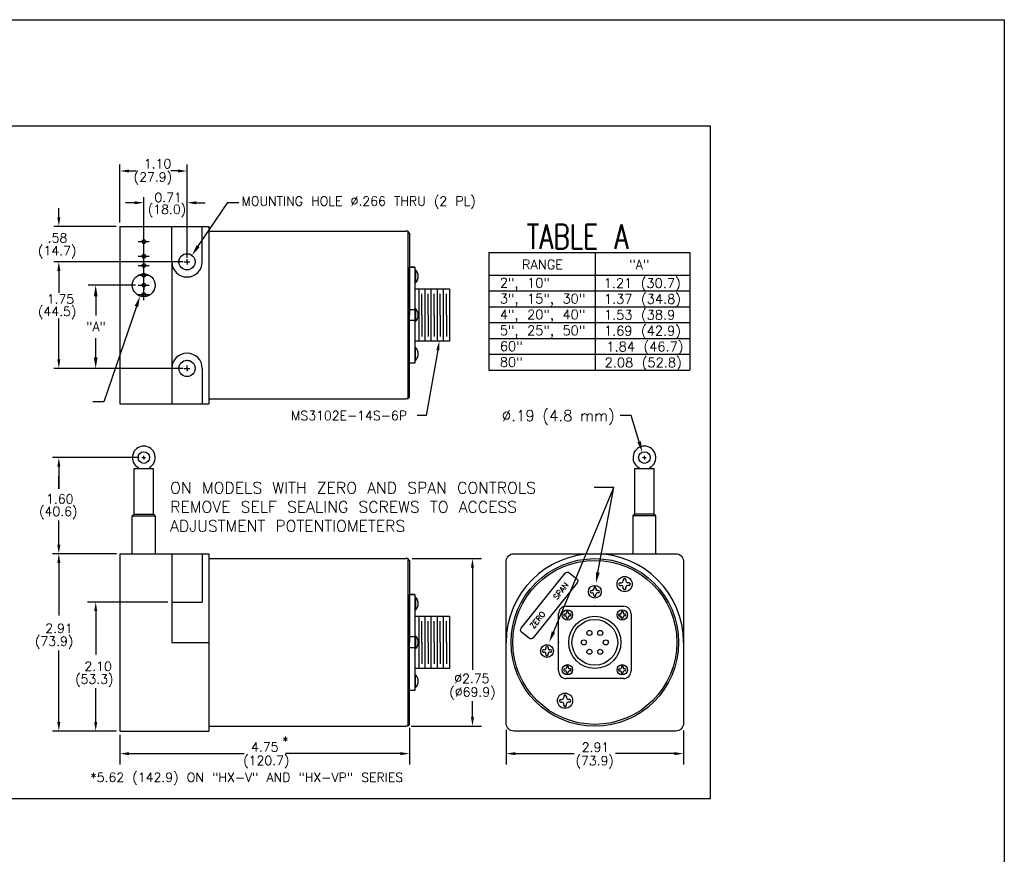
# Model space of a CAD drawing. Extents: x -1.2 to 25.8, y 1.4 to 29.8.
# Tile 3 of 3: x 9.6 to 25.8, y 16.1 to 29.8. Entities that reach past the tile are written whole.
import ezdxf
from ezdxf.enums import TextEntityAlignment as Align

# ---------------------------------------------------------------- set-up
doc = ezdxf.new("R2010")
doc.units = 0
doc.header["$LTSCALE"] = 0.4
doc.header["$MEASUREMENT"] = 0
doc.linetypes.add('HIDDEN', pattern=[0.15625, 0.125, -0.03125])
doc.layers.get('0').update_dxf_attribs({"linetype": 'CONTINUOUS'})
for name, color, linetype in [('BLUGRN', 12, 'CONTINUOUS'), ('DIM', 3, 'CONTINUOUS'), ('OBJECT1', 1, 'CONTINUOUS')]:
    doc.layers.add(name, color=color, linetype=linetype)
doc.styles.add('ROMANS', font='romans')
doc.styles.get("Standard").update_dxf_attribs({"font": 'TXT.shx', "width": 0.75})

# ---------------------------------------------------------------- blocks, each defined once
blk = doc.blocks.new('XHAIR', base_point=(10.442315, 6.121628))
at = {"layer": 'BLUGRN'}
for p, q in [((10.442315, 6.121628), (10.442315, 6.271628)), ((10.292315, 6.121628), (10.592315, 6.121628)), ((10.442315, 6.121628), (10.442315, 5.971628))]:
    blk.add_line(p, q, dxfattribs=at)

msp = doc.modelspace()

# ---------------------------------------------------------------- linework, layer by layer
for p, q in [((11.586445, 26.171459), (11.766445, 26.171459)), ((11.676445, 26.081459), (11.676445, 26.261459)), ((11.676445, 25.841459), (11.676445, 26.021459)), ((11.586445, 25.931459), (11.766445, 25.931459)), ((11.676445, 25.691459), (11.676445, 25.871459)), ((11.586445, 25.781459), (11.766445, 25.781459)), ((11.676445, 25.531459), (11.676445, 25.711459)), ((11.586445, 25.621459), (11.766445, 25.621459)), ((11.676445, 25.211459), (11.676445, 25.391459)), ((11.586445, 25.301459), (11.766445, 25.301459))]:
    msp.add_line(p, q)
for centre in [(11.676445, 26.171459), (11.676445, 25.931459), (11.676445, 25.781459), (11.676445, 25.621459), (11.676445, 25.301459)]:
    msp.add_circle(centre, 0.031)
at = {"layer": 'DIM', "color": 3}
for p, q in [((11.286445, 26.483959), (11.286445, 27.437164)), ((11.436445, 27.330962), (11.551028, 27.330962)), ((12.236445, 27.330962), (12.121862, 27.330962)), ((12.386445, 25.903959), (12.386445, 27.437164)), ((12.386445, 26.683876), (12.386445, 26.989781)), ((11.676445, 25.579119), (11.676445, 26.901223)), ((10.283419, 26.571459), (10.283419, 26.721459)), ((11.526445, 26.809781), (11.376445, 26.809781)), ((12.536445, 26.809781), (12.686445, 26.809781)), ((12.567621, 26.094902), (13.056606, 26.812277)), ((13.056606, 26.812277), (13.236606, 26.812277)), ((11.223945, 26.421459), (10.203419, 26.421459)), ((17.336001, 25.995701), (17.336001, 24.064471)), ((17.336001, 25.995701), (20.634802, 25.995701)), ((19.081924, 25.995701), (19.081924, 24.064471)), ((20.634802, 25.995701), (20.634802, 24.064471)), ((12.323945, 25.841459), (10.203419, 25.841459)), ((12.323945, 25.841459), (10.203419, 25.841459)), ((10.283419, 25.691459), (10.283419, 25.333159)), ((10.659199, 25.841459), (10.526129, 25.841459)), ((17.336001, 25.621471), (20.634802, 25.621471)), ((11.538945, 25.456459), (10.765284, 25.456459)), ((17.336001, 25.361971), (20.634802, 25.361971)), ((10.888162, 25.276459), (10.888162, 24.957709)), ((11.557196, 25.108844), (11.019413, 23.541181)), ((17.336001, 25.102471), (20.634802, 25.102471)), ((10.283419, 24.241459), (10.283419, 24.908159)), ((17.336001, 24.842971), (20.634802, 24.842971)), ((10.888162, 24.271459), (10.888162, 24.590209)), ((17.336001, 24.583471), (20.634802, 24.583471)), ((16.499126, 24.390724), (16.310306, 23.31655)), ((17.336001, 24.323971), (20.634802, 24.323971)), ((12.323945, 24.091459), (10.203419, 24.091459)), ((17.336001, 24.064471), (20.634802, 24.064471)), ((11.019413, 23.541181), (10.839413, 23.541181)), ((16.310306, 23.31655), (16.160306, 23.31655)), ((19.673005, 23.31655), (19.493005, 23.31655)), ((19.803986, 22.889093), (19.673005, 23.31655)), ((11.599463, 22.628313), (10.179692, 22.628313)), ((10.283419, 22.478313), (10.283419, 22.114801)), ((10.283419, 22.114801), (10.283419, 22.322056)), ((18.39758, 19.764928), (19.389495, 22.136352)), ((19.389495, 22.136352), (19.067052, 22.136352)), ((19.127208, 20.742425), (19.389495, 22.136352)), ((10.283419, 21.200672), (10.283419, 21.595961)), ((11.228782, 21.050672), (10.179692, 21.050672)), ((10.283419, 20.900672), (10.283419, 20.036333)), ((16.078978, 20.970672), (17.215133, 20.970672)), ((17.068592, 20.820672), (17.068592, 19.142468)), ((12.073945, 20.258172), (10.755672, 20.258172)), ((10.950662, 20.258172), (10.886129, 20.258172)), ((10.888162, 20.108172), (10.888162, 19.397172)), ((10.283419, 18.290672), (10.283419, 19.46147)), ((10.888162, 18.290672), (10.888162, 18.84459)), ((17.068592, 18.370672), (17.068592, 18.632863)), ((11.228782, 18.140672), (10.179692, 18.140672)), ((16.036445, 18.194155), (16.036445, 17.589748)), ((16.060957, 18.220672), (17.215133, 18.220672)), ((17.621074, 18.160488), (17.621074, 17.589748)), ((20.531063, 18.150336), (20.531063, 17.589748)), ((11.286445, 18.078172), (11.286445, 17.589748)), ((11.436445, 17.769748), (13.323945, 17.769748)), ((15.886445, 17.769748), (13.998945, 17.769748)), ((17.771074, 17.769748), (18.738569, 17.769748)), ((20.381063, 17.769748), (19.413569, 17.769748))]:
    msp.add_line(p, q, dxfattribs=at)
at = {"layer": 'DIM'}
msp.add_lwpolyline([(-1.201258, 29.813712), (25.793374, 29.813712), (25.793374, 1.407989), (-1.201258, 1.407989)], close=True, dxfattribs=at)
at = {"layer": 'DIM', "color": 3}
for points in [[(11.436445, 27.305962), (11.436445, 27.355962), (11.286445, 27.330962)], [(12.236445, 27.305962), (12.236445, 27.355962), (12.386445, 27.330962)], [(11.526445, 26.784781), (11.526445, 26.834781), (11.676445, 26.809781)], [(12.536445, 26.784781), (12.536445, 26.834781), (12.386445, 26.809781)], [(10.308419, 26.571459), (10.258419, 26.571459), (10.283419, 26.421459)], [(12.59241, 26.078005), (12.542832, 26.111799), (12.46624, 25.946168)], [(10.308419, 25.691459), (10.258419, 25.691459), (10.283419, 25.841459)], [(10.308419, 25.691459), (10.258419, 25.691459), (10.283419, 25.841459)], [(10.858162, 25.276459), (10.918162, 25.276459), (10.888162, 25.456459)], [(11.585573, 25.09911), (11.52882, 25.118579), (11.615604, 25.279105)], [(16.474504, 24.395053), (16.523749, 24.386396), (16.525095, 24.538459)], [(10.308419, 24.241459), (10.258419, 24.241459), (10.283419, 24.091459)], [(10.858162, 24.271459), (10.918162, 24.271459), (10.888162, 24.091459)], [(19.832883, 22.897153), (19.775089, 22.881033), (19.852346, 22.715712)], [(10.258419, 22.478313), (10.308419, 22.478313), (10.283419, 22.628313)], [(10.258419, 21.200672), (10.308419, 21.200672), (10.283419, 21.050672)], [(10.258419, 20.900672), (10.308419, 20.900672), (10.283419, 21.050672)], [(17.093592, 20.820672), (17.043592, 20.820672), (17.068592, 20.970672)], [(19.156691, 20.736878), (19.097726, 20.747973), (19.093923, 20.56553)], [(10.913162, 20.108172), (10.863162, 20.108172), (10.888162, 20.258172)], [(18.425257, 19.753352), (18.369904, 19.776505), (18.328121, 19.59887)], [(10.258419, 18.290672), (10.308419, 18.290672), (10.283419, 18.140672)], [(10.913162, 18.290672), (10.863162, 18.290672), (10.888162, 18.140672)], [(17.093592, 18.370672), (17.043592, 18.370672), (17.068592, 18.220672)], [(11.436445, 17.744748), (11.436445, 17.794748), (11.286445, 17.769748)], [(15.886445, 17.744748), (15.886445, 17.794748), (16.036445, 17.769748)], [(17.771074, 17.744748), (17.771074, 17.794748), (17.621074, 17.769748)], [(20.381063, 17.744748), (20.381063, 17.794748), (20.531063, 17.769748)]]:
    msp.add_solid(points, dxfattribs=at)
at = {"layer": 'OBJECT1', "color": 1}
for p, q in [((11.286445, 26.421459), (12.746445, 26.421459)), ((11.286445, 26.421459), (11.286445, 23.511459)), ((12.136445, 25.841459), (12.136445, 26.421459)), ((12.636445, 25.841459), (12.636445, 26.421459)), ((12.746445, 26.421459), (12.746445, 23.511459)), ((12.746445, 26.341459), (15.976445, 26.341459)), ((16.006445, 26.341459), (15.976445, 26.341459)), ((16.036445, 26.311459), (16.006445, 26.341459)), ((16.006445, 26.341459), (16.006445, 23.591459)), ((16.036445, 26.311459), (16.036445, 24.966459)), ((12.136445, 25.841459), (12.136445, 24.091459)), ((16.121445, 25.754725), (16.036445, 25.754725)), ((16.036445, 25.754725), (16.121445, 25.754725)), ((16.036445, 24.178193), (16.036445, 25.754725)), ((16.121445, 25.754725), (16.121445, 24.178193)), ((16.136445, 25.709355), (16.121445, 25.709355)), ((16.136445, 25.709355), (16.136445, 25.496355)), ((11.676445, 25.366459), (11.676445, 25.546459)), ((11.676445, 25.366459), (11.676445, 25.546459)), ((11.586445, 25.456459), (11.766445, 25.456459)), ((11.586445, 25.456459), (11.766445, 25.456459)), ((16.136445, 25.496355), (16.121445, 25.496355)), ((16.121445, 25.394459), (16.691445, 25.394459)), ((16.187598, 25.394459), (16.187598, 24.538459)), ((16.287598, 25.394459), (16.287598, 24.538459)), ((16.387598, 25.394459), (16.387598, 24.538459)), ((16.487598, 25.394459), (16.487598, 24.538459)), ((16.587598, 25.394459), (16.587598, 24.538459)), ((16.691445, 25.394459), (16.691445, 24.538459)), ((16.240335, 24.966459), (16.240335, 25.316459)), ((16.340335, 24.966459), (16.340335, 25.316459)), ((16.440335, 24.966459), (16.440335, 25.316459)), ((16.540335, 24.966459), (16.540335, 25.316459)), ((16.640335, 24.966459), (16.640335, 25.316459)), ((16.121445, 25.054848), (16.036445, 25.054848)), ((16.136445, 25.072959), (16.121445, 25.072959)), ((16.136445, 25.072959), (16.136445, 24.859959)), ((16.036445, 23.621459), (16.036445, 24.966459)), ((16.121445, 24.878071), (16.036445, 24.878071)), ((16.240335, 24.966459), (16.240335, 24.616459)), ((16.340335, 24.966459), (16.340335, 24.616459)), ((16.440335, 24.966459), (16.440335, 24.616459)), ((16.540335, 24.966459), (16.540335, 24.616459)), ((16.640335, 24.966459), (16.640335, 24.616459)), ((16.136445, 24.859959), (16.121445, 24.859959)), ((16.691445, 24.538459), (16.121445, 24.538459)), ((16.136445, 24.436563), (16.121445, 24.436563)), ((16.136445, 24.223563), (16.136445, 24.436563)), ((12.136445, 24.091459), (12.136445, 23.511459)), ((12.636445, 24.091459), (12.636445, 23.511459)), ((16.121445, 24.178193), (16.036445, 24.178193)), ((16.121445, 24.178193), (16.036445, 24.178193)), ((16.136445, 24.223563), (16.121445, 24.223563)), ((12.746445, 23.591459), (15.976445, 23.591459)), ((16.006445, 23.591459), (15.976445, 23.591459)), ((16.036445, 23.621459), (16.006445, 23.591459)), ((11.286445, 23.511459), (12.746445, 23.511459)), ((11.586768, 22.464197), (11.586768, 22.450672)), ((11.768122, 22.464197), (11.768122, 22.450672)), ((19.798892, 22.464192), (19.798892, 22.450667)), ((19.980246, 22.464192), (19.980246, 22.450667)), ((11.488945, 21.670672), (11.863945, 21.670672)), ((20.076069, 21.670667), (19.701069, 21.670667)), ((11.286445, 21.050672), (11.286445, 18.140672)), ((11.286445, 21.050672), (12.746445, 21.050672)), ((12.136445, 21.050672), (12.136445, 20.258172)), ((12.636445, 21.050672), (12.636445, 20.258172)), ((12.746445, 21.050672), (12.746445, 18.140672)), ((12.746445, 20.970672), (15.976445, 20.970672)), ((16.006445, 20.970672), (15.976445, 20.970672)), ((16.006445, 20.970672), (16.006445, 18.220672)), ((16.036445, 20.940672), (16.006445, 20.970672)), ((16.036445, 20.940672), (16.036445, 19.595672)), ((19.493487, 20.574722), (19.513619, 20.574722)), ((19.493487, 20.530622), (19.513619, 20.530622)), ((19.543019, 20.624254), (19.543019, 20.604122)), ((19.587119, 20.624254), (19.587119, 20.604122)), ((19.636651, 20.574722), (19.616519, 20.574722)), ((19.636651, 20.530622), (19.616519, 20.530622)), ((16.036445, 18.807406), (16.036445, 20.383938)), ((16.036445, 20.383938), (16.121445, 20.383938)), ((16.121445, 20.383938), (16.036445, 20.383938)), ((16.121445, 20.383938), (16.121445, 18.807406)), ((19.016028, 20.44538), (19.032914, 20.44538)), ((19.016028, 20.40839), (19.032914, 20.40839)), ((19.057574, 20.486926), (19.057574, 20.47004)), ((19.057574, 20.366844), (19.057574, 20.38373)), ((19.094564, 20.486926), (19.094564, 20.47004)), ((19.094564, 20.366844), (19.094564, 20.38373)), ((19.13611, 20.44538), (19.119224, 20.44538)), ((19.13611, 20.40839), (19.119224, 20.40839)), ((19.543019, 20.48109), (19.543019, 20.501222)), ((19.587119, 20.48109), (19.587119, 20.501222)), ((12.136445, 20.258172), (12.636445, 20.258172)), ((12.136445, 20.258172), (12.136445, 19.595672)), ((16.136445, 20.338568), (16.121445, 20.338568)), ((16.136445, 20.338568), (16.136445, 20.125568)), ((16.136445, 20.125568), (16.121445, 20.125568)), ((18.482069, 19.126662), (18.482069, 20.064682)), ((18.577373, 20.060672), (18.591069, 20.060672)), ((18.577373, 20.030672), (18.591069, 20.030672)), ((18.607059, 20.189672), (19.545079, 20.189672)), ((18.611069, 20.094367), (18.611069, 20.080672)), ((18.641069, 20.094367), (18.641069, 20.080672)), ((18.674764, 20.060672), (18.661069, 20.060672)), ((18.674764, 20.030672), (18.661069, 20.030672)), ((19.477373, 20.060672), (19.491069, 20.060672)), ((19.477373, 20.030672), (19.491069, 20.030672)), ((19.511069, 20.094367), (19.511069, 20.080672)), ((19.541069, 20.094367), (19.541069, 20.080672)), ((19.574764, 20.060672), (19.561069, 20.060672)), ((19.574764, 20.030672), (19.561069, 20.030672)), ((19.670069, 20.064682), (19.670069, 19.126662)), ((16.121445, 20.023672), (16.691445, 20.023672)), ((16.187598, 20.023672), (16.187598, 19.167672)), ((16.240335, 19.595672), (16.240335, 19.945672)), ((16.287598, 20.023672), (16.287598, 19.167672)), ((16.340335, 19.595672), (16.340335, 19.945672)), ((16.387598, 20.023672), (16.387598, 19.167672)), ((16.440335, 19.595672), (16.440335, 19.945672)), ((16.487598, 20.023672), (16.487598, 19.167672)), ((16.540335, 19.595672), (16.540335, 19.945672)), ((16.587598, 20.023672), (16.587598, 19.167672)), ((16.640335, 19.595672), (16.640335, 19.945672)), ((16.691445, 20.023672), (16.691445, 19.167672)), ((18.611069, 19.996977), (18.611069, 20.010672)), ((18.641069, 19.996977), (18.641069, 20.010672)), ((19.511069, 19.996977), (19.511069, 20.010672)), ((19.541069, 19.996977), (19.541069, 20.010672)), ((16.121445, 19.684061), (16.036445, 19.684061)), ((16.036445, 18.250672), (16.036445, 19.595672)), ((16.136445, 19.702172), (16.121445, 19.702172)), ((16.136445, 19.702172), (16.136445, 19.489172)), ((16.240335, 19.595672), (16.240335, 19.245672)), ((16.340335, 19.595672), (16.340335, 19.245672)), ((16.440335, 19.595672), (16.440335, 19.245672)), ((16.540335, 19.595672), (16.540335, 19.245672)), ((16.640335, 19.595672), (16.640335, 19.245672)), ((16.121445, 19.507284), (16.036445, 19.507284)), ((16.136445, 19.489172), (16.121445, 19.489172)), ((18.230624, 19.472939), (18.24751, 19.472939)), ((18.230624, 19.435949), (18.24751, 19.435949)), ((18.27217, 19.514485), (18.27217, 19.497599)), ((18.27217, 19.394403), (18.27217, 19.411289)), ((18.30916, 19.514485), (18.30916, 19.497599)), ((18.30916, 19.394403), (18.30916, 19.411289)), ((18.350706, 19.472939), (18.33382, 19.472939)), ((18.350706, 19.435949), (18.33382, 19.435949)), ((16.691445, 19.167672), (16.121445, 19.167672)), ((16.136445, 19.065776), (16.121445, 19.065776)), ((16.136445, 18.852776), (16.136445, 19.065776)), ((18.577373, 19.160672), (18.591069, 19.160672)), ((18.577373, 19.130672), (18.591069, 19.130672)), ((18.611069, 19.194367), (18.611069, 19.180672)), ((18.611069, 19.096977), (18.611069, 19.110672)), ((18.641069, 19.194367), (18.641069, 19.180672)), ((18.641069, 19.096977), (18.641069, 19.110672)), ((18.674764, 19.160672), (18.661069, 19.160672)), ((18.674764, 19.130672), (18.661069, 19.130672)), ((19.477373, 19.160672), (19.491069, 19.160672)), ((19.477373, 19.130672), (19.491069, 19.130672)), ((19.511069, 19.194367), (19.511069, 19.180672)), ((19.511069, 19.096977), (19.511069, 19.110672)), ((19.541069, 19.194367), (19.541069, 19.180672)), ((19.541069, 19.096977), (19.541069, 19.110672)), ((19.574764, 19.160672), (19.561069, 19.160672)), ((19.574764, 19.130672), (19.561069, 19.130672)), ((19.545079, 19.001672), (18.607059, 19.001672)), ((16.121445, 18.807406), (16.036445, 18.807406)), ((16.121445, 18.807406), (16.036445, 18.807406)), ((16.136445, 18.852776), (16.121445, 18.852776)), ((18.515487, 18.660722), (18.535619, 18.660722)), ((18.515487, 18.616622), (18.535619, 18.616622)), ((18.565019, 18.710254), (18.565019, 18.690122)), ((18.565019, 18.56709), (18.565019, 18.587222)), ((18.609119, 18.710254), (18.609119, 18.690122)), ((18.609119, 18.56709), (18.609119, 18.587222)), ((18.658651, 18.660722), (18.638519, 18.660722)), ((18.658651, 18.616622), (18.638519, 18.616622)), ((11.286445, 18.140672), (12.746445, 18.140672)), ((12.746445, 18.220672), (15.976445, 18.220672)), ((16.006445, 18.220672), (15.976445, 18.220672)), ((16.036445, 18.250672), (16.006445, 18.220672))]:
    msp.add_line(p, q, dxfattribs=at)
at = {"layer": 'OBJECT1'}
msp.add_line((12.136445, 19.595672), (12.746445, 19.595672), dxfattribs=at)
at = {"layer": 'OBJECT1', "color": 1}
msp.add_lwpolyline([(5.053619, 28.067382), (5.053619, 17.032091), (20.972111, 17.032091), (20.972111, 28.067382)], close=True, dxfattribs=at)
for points in [[(11.521445, 21.700672), (11.521445, 22.450672), (11.833445, 22.450672), (11.833445, 21.700672)], [(19.733569, 21.700667), (19.733569, 22.450667), (20.045569, 22.450667), (20.045569, 21.700667)], [(11.488945, 21.050672), (11.488945, 21.670672), (11.518945, 21.700672), (11.833945, 21.700672), (11.863945, 21.670672), (11.863945, 21.050672)], [(20.076069, 21.050667), (20.076069, 21.670667), (20.046069, 21.700667), (19.731069, 21.700667), (19.701069, 21.670667), (19.701069, 21.050667)]]:
    msp.add_lwpolyline(points, dxfattribs=at)
for points in [[(17.621074, 18.267199), (17.621074, 20.924145, -0.414214), (17.747596, 21.050667), (20.404542, 21.050667, -0.414214), (20.531063, 20.924145), (20.531063, 18.267199, -0.414214), (20.404542, 18.140678), (17.747596, 18.140678, -0.414214)], [(17.997231, 19.664101), (17.875451, 19.761597, -0.414214), (17.868135, 19.827661), (18.590607, 20.730086, -0.414214), (18.656671, 20.737402), (18.778451, 20.639906, -0.414214), (18.785768, 20.573842), (18.063296, 19.671417, -0.414214)]]:
    msp.add_lwpolyline(points, format="xyb", close=True, dxfattribs=at)
at = {"layer": 'OBJECT1', "color": 1, "linetype": 'HIDDEN'}
for centre in [(12.386445, 25.841459), (12.386445, 24.091459)]:
    msp.add_circle(centre, 0.133, dxfattribs=at)
at = {"layer": 'OBJECT1', "color": 1, "linetype": 'CONTINUOUS'}
for centre in [(12.386445, 25.841459), (12.386445, 24.091459)]:
    msp.add_circle(centre, 0.133, dxfattribs=at)
at = {"layer": 'OBJECT1', "color": 1}
for centre, radius in [((11.676445, 25.456459), 0.1875), ((11.676445, 25.456459), 0.031), ((11.677445, 22.628313), 0.095), ((19.889569, 22.628307), 0.095), ((19.076069, 19.595672), 1.375), ((19.076069, 19.595672), 1.345), ((19.565069, 20.552672), 0.12495), ((19.076069, 20.426885), 0.104805), ((18.626069, 20.045672), 0.085), ((19.526069, 20.045672), 0.085), ((19.076069, 19.595672), 0.428), ((19.076069, 19.595672), 0.375), ((18.986577, 19.750676), 0.041099), ((19.16556, 19.750676), 0.041099), ((18.290665, 19.454444), 0.104805), ((18.897086, 19.595672), 0.041099), ((19.255051, 19.595672), 0.041099), ((18.986577, 19.440669), 0.041099), ((19.16556, 19.440669), 0.041099), ((18.626069, 19.145672), 0.085), ((19.526069, 19.145672), 0.085), ((18.587069, 18.638672), 0.12495)]:
    msp.add_circle(centre, radius, dxfattribs=at)
for centre, radius, start, end in [((12.386445, 25.841459), 0.25, 180, 0), ((16.029556, 25.602855), 0.150889, 315.104503, 44.895497), ((16.029556, 24.966459), 0.150889, 315.104503, 44.895497), ((16.029556, 24.330063), 0.150889, 315.104503, 44.895497), ((12.386445, 24.091459), 0.25, 0, 180), ((11.677445, 22.628313), 0.1875, 298.921442, 241.078558), ((19.889569, 22.628307), 0.1875, 298.921442, 241.078558), ((19.076069, 19.595672), 1.454994, 0, 180), ((19.493487, 20.552672), 0.02205, 90, 270), ((19.513619, 20.604122), 0.0294, 270, 0), ((19.513619, 20.501222), 0.0294, 0, 90), ((19.565069, 20.624254), 0.02205, 0, 180), ((19.616519, 20.604122), 0.0294, 180, 270), ((19.616519, 20.501222), 0.0294, 90, 180), ((19.636651, 20.552672), 0.02205, 270, 90), ((19.016028, 20.426885), 0.018495, 90, 270), ((19.032914, 20.47004), 0.02466, 270, 0), ((19.032914, 20.38373), 0.02466, 0, 90), ((19.076069, 20.486926), 0.018495, 0, 180), ((19.076069, 20.366844), 0.018495, 180, 0), ((19.119224, 20.47004), 0.02466, 180, 270), ((19.119224, 20.38373), 0.02466, 90, 180), ((19.13611, 20.426885), 0.018495, 270, 90), ((19.565069, 20.48109), 0.02205, 180, 0), ((16.029556, 20.232068), 0.150889, 315.104503, 44.895497), ((18.607059, 20.064682), 0.12499, 90, 180), ((18.607059, 20.064682), 0.12499, 90, 180), ((18.577373, 20.045672), 0.015, 90, 270), ((18.591069, 20.080672), 0.02, 270, 0), ((18.591069, 20.010672), 0.02, 0, 90), ((18.626069, 20.094367), 0.015, 0, 180), ((18.661069, 20.080672), 0.02, 180, 270), ((18.661069, 20.010672), 0.02, 90, 180), ((18.674764, 20.045672), 0.015, 270, 90), ((19.477373, 20.045672), 0.015, 90, 270), ((19.491069, 20.080672), 0.02, 270, 0), ((19.491069, 20.010672), 0.02, 0, 90), ((19.526069, 20.094367), 0.015, 0, 180), ((19.561069, 20.080672), 0.02, 180, 270), ((19.561069, 20.010672), 0.02, 90, 180), ((19.545079, 20.064682), 0.12499, 360, 90), ((19.545079, 20.064682), 0.12499, 360, 90), ((19.545079, 20.064682), 0.12499, 360, 90), ((19.545079, 20.064682), 0.12499, 360, 90), ((19.574764, 20.045672), 0.015, 270, 90), ((18.626069, 19.996977), 0.015, 180, 0), ((19.526069, 19.996977), 0.015, 180, 0), ((16.029556, 19.595672), 0.150889, 315.104503, 44.895497), ((18.230624, 19.454444), 0.018495, 90, 270), ((18.24751, 19.497599), 0.02466, 270, 0), ((18.24751, 19.411289), 0.02466, 0, 90), ((18.290665, 19.514485), 0.018495, 0, 180), ((18.290665, 19.394403), 0.018495, 180, 0), ((18.33382, 19.497599), 0.02466, 180, 270), ((18.33382, 19.411289), 0.02466, 90, 180), ((18.350706, 19.454444), 0.018495, 270, 90), ((16.029556, 18.959276), 0.150889, 315.104503, 44.895497), ((18.607059, 19.126662), 0.12499, 180, 270), ((18.577373, 19.145672), 0.015, 90, 270), ((18.591069, 19.180672), 0.02, 270, 0), ((18.591069, 19.110672), 0.02, 0, 90), ((18.626069, 19.194367), 0.015, 0, 180), ((18.626069, 19.096977), 0.015, 180, 0), ((18.661069, 19.180672), 0.02, 180, 270), ((18.661069, 19.110672), 0.02, 90, 180), ((18.674764, 19.145672), 0.015, 270, 90), ((19.477373, 19.145672), 0.015, 90, 270), ((19.491069, 19.180672), 0.02, 270, 0), ((19.491069, 19.110672), 0.02, 0, 90), ((19.526069, 19.194367), 0.015, 0, 180), ((19.526069, 19.096977), 0.015, 180, 0), ((19.561069, 19.180672), 0.02, 180, 270), ((19.561069, 19.110672), 0.02, 90, 180), ((19.545079, 19.126662), 0.12499, 270, 360), ((19.574764, 19.145672), 0.015, 270, 90), ((18.515487, 18.638672), 0.02205, 90, 270), ((18.535619, 18.690122), 0.0294, 270, 0), ((18.535619, 18.587222), 0.0294, 0, 90), ((18.587069, 18.710254), 0.02205, 0, 180), ((18.638519, 18.690122), 0.0294, 180, 270), ((18.638519, 18.587222), 0.0294, 90, 180), ((18.658651, 18.638672), 0.02205, 270, 90), ((18.587069, 18.56709), 0.02205, 180, 0)]:
    msp.add_arc(centre, radius, start, end, dxfattribs=at)
for p in [(19.076069, 20.189672), (19.49609, 20.015694), (18.482069, 19.595672), (18.482069, 19.595672)]:
    msp.add_point(p, dxfattribs=at)

# ---------------------------------------------------------------- block references
for p, xscale, yscale, zscale in [((12.386445, 25.841459), 0.3, 0.3, 0.3), ((11.676445, 25.456459), 0.5, 0.5, 0.5), ((11.677445, 22.628313), 0.2, 0.2, 0.2), ((19.889569, 22.628307), 0.2, 0.2, 0.2)]:
    msp.add_blockref('XHAIR', p, dxfattribs=dict(at, xscale=xscale, yscale=yscale, zscale=zscale))
at = {"layer": 'OBJECT1', "color": 1, "xscale": -0.3, "yscale": 0.3, "zscale": 0.3, "rotation": 180}
msp.add_blockref('XHAIR', (12.386445, 24.091459), dxfattribs=at)

# ---------------------------------------------------------------- texts
at = {"layer": 'DIM', "color": 3}
for s, height, p in [('1.10', 0.15, (11.677939, 27.374097)), ('(27.9)', 0.15, (11.511104, 27.156637)), ('0.71', 0.15, (11.851289, 26.821375)), ('MOUNTING HOLE %%C.266 THRU (2 PL)', 0.15, (13.278847, 26.761753)), ('(18.0)', 0.15, (11.742484, 26.625661)), ('.58', 0.15, (10.100511, 26.157732)), ('(14.7)', 0.15, (9.940931, 25.947521)), ('2", 10"', 0.15625, (17.517489, 25.418313)), ('1.21 (30.7)', 0.15625, (19.220632, 25.412293)), ('1.75', 0.15, (10.085501, 25.154355)), ('3", 15", 30"', 0.15625, (17.517489, 25.157896)), ('1.37 (34.8)', 0.15625, (19.225322, 25.151876)), ('(44.5)', 0.15, (9.940428, 24.951392)), ('4", 20", 40"', 0.15625, (17.517489, 24.897479)), ('1.53 (38.9', 0.15625, (19.225322, 24.891459)), ('"A"', 0.15, (10.732315, 24.703578)), ('5", 25", 50"', 0.15625, (17.517489, 24.637063)), ('1.69 (42.9)', 0.15625, (19.225322, 24.631043)), ('60"', 0.15625, (17.517489, 24.376646)), ('1.84 (46.7)', 0.15625, (19.266128, 24.370626)), ('80"', 0.15625, (17.517489, 24.116229)), ('2.08 (52.8)', 0.15625, (19.23733, 24.110209)), ('MS3102E-14S-6P', 0.15, (14.092193, 23.242491)), ('ON MODELS WITH ZERO AND SPAN CONTROLS', 0.1875, (12.109674, 22.037894)), ('1.60', 0.15, (10.073959, 21.875598)), ('(40.6)', 0.15, (9.959316, 21.669323)), ('REMOVE SELF SEALING SCREWS TO ACCESS', 0.1875, (12.109674, 21.725394)), ('ADJUSTMENT POTENTIOMETERS', 0.1875, (12.109674, 21.412894)), ('2.91', 0.15, (10.061459, 19.751156)), ('(73.9)', 0.15, (9.892334, 19.539896)), ('2.10', 0.15, (10.703211, 19.129039)), ('(53.3)', 0.15, (10.550974, 18.917779)), ('%%C2.75', 0.15, (16.769617, 18.928415)), ('(%%C69.9)', 0.15, (16.689887, 18.706211)), ('4.75', 0.15, (13.437528, 17.80422)), ('*', 0.15, (13.947628, 17.902248)), ('2.91', 0.15, (18.861522, 17.800356)), ('(120.7)', 0.15, (13.307777, 17.582015)), ('(73.9)', 0.15, (18.758895, 17.578151)), ('*5.62 (142.9) ON "HX-V" AND "HX-VP" SERIES', 0.15, (10.802486, 17.305448))]:
    msp.add_text(s, height=height, dxfattribs=at).set_placement(p)
at = {"layer": 'DIM', "width": 0.75}
msp.add_text('TABLE A', height=0.4, dxfattribs=at).set_placement((17.959172, 26.05503))
at = {"layer": 'DIM', "color": 3}
for s, p in [('RANGE', (18.217621, 25.795348)), ('"A"', (19.80592, 25.795348))]:
    msp.add_text(s, height=0.15625, dxfattribs=at).set_placement(p, align=Align.MIDDLE)
at = {"layer": 'DIM', "color": 3, "style": 'ROMANS'}
msp.add_text('%%c.19 (4.8 mm)', height=0.18, dxfattribs=at).set_placement((19.403005, 23.31655), align=Align.MIDDLE_RIGHT)
at = {"layer": 'OBJECT1', "color": 1, "style": 'ROMANS'}
msp.add_text('ZERO    SPAN', height=0.09, rotation=51.319572, dxfattribs=at).set_placement((18.326951, 20.200752), align=Align.MIDDLE)

doc.saveas('drawing.dxf')
